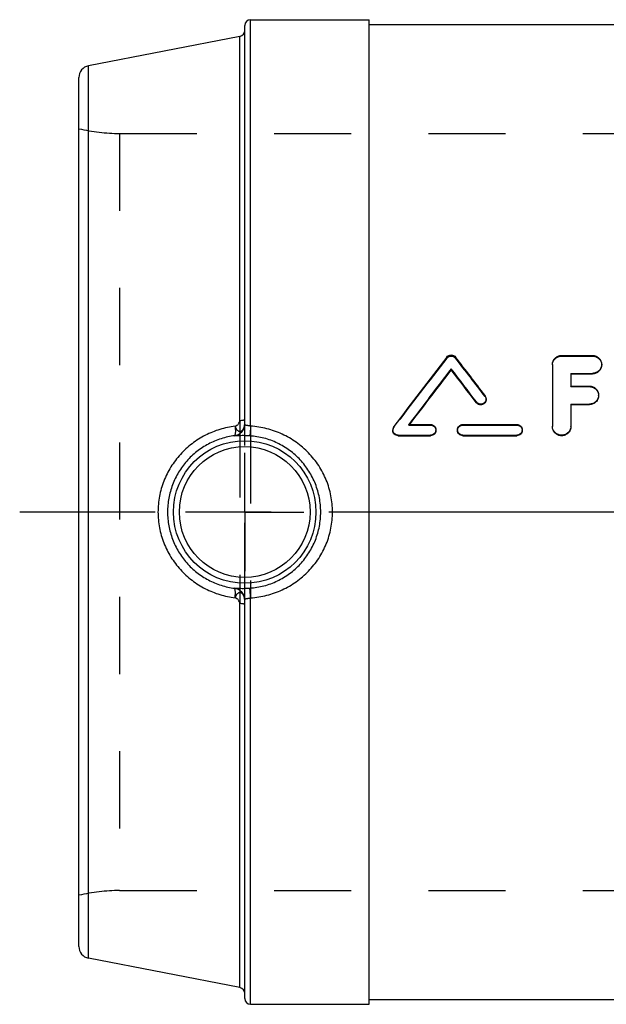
# Model space of a CAD drawing. Header units: millimetres. Extents: x 396 to 604, y 401 to 599.
# Tile 1 of 4: x 396 to 446, y 406 to 489. Entities that reach past the tile are written whole.
import ezdxf

# ---------------------------------------------------------------- set-up
doc = ezdxf.new("R2010")
doc.units = ezdxf.units.MM
doc.header["$LTSCALE"] = 65.185185
doc.linetypes.add('CENTER', pattern=[0.6, 0.375, -0.075, 0.075, -0.075])
doc.linetypes.add('HIDDEN', pattern=[0.2, 0.1, -0.1])
for name, color, linetype in [('ACHSEN_1', 7, 'CONTINUOUS'), ('ACHSEN_S', 7, 'CONTINUOUS'), ('KOERPER', 7, 'CONTINUOUS'), ('KONST.EL_MIT_GEO', 7, 'CONTINUOUS')]:
    doc.layers.add(name, color=color, linetype=linetype)

msp = doc.modelspace()

# ---------------------------------------------------------------- linework, layer by layer
at = {"layer": 'ACHSEN_1', "color": 2, "linetype": 'CENTER'}
for q in [(415.5, 452.275), (410.5, 447.275), (415.5, 442.275), (420.5, 447.275)]:
    msp.add_line((415.5, 447.275), q, dxfattribs=at)
at = {"layer": 'ACHSEN_S', "color": 2, "linetype": 'CENTER'}
msp.add_line((603.5, 447.275), (396.5, 447.275), dxfattribs=at)
at = {"layer": 'KOERPER', "color": 7, "linetype": 'Continuous'}
for p, q in [((416, 488.825), (426, 488.825)), ((426, 405.725), (426, 488.825)), ((426, 488.425), (478.229, 488.425)), ((416, 405.725), (426, 405.725)), ((426, 406.125), (574, 406.125))]:
    msp.add_line(p, q, dxfattribs=at)
at = {"layer": 'KOERPER', "color": 8, "linetype": 'HIDDEN'}
for p, q in [((404.941, 479.225), (487.5, 479.225)), ((404.941, 415.325), (595.059, 415.325))]:
    msp.add_line(p, q, dxfattribs=at)
at = {"layer": 'KONST.EL_MIT_GEO', "color": 7, "linetype": 'Continuous'}
for p, q in [((416, 454.523), (416, 488.825)), ((415.5, 454.7), (415.5, 488.325)), ((415.095, 487.418), (402.309, 484.932)), ((415.095, 455.007), (415.095, 487.418)), ((402.309, 409.618), (402.309, 484.932)), ((401.5, 410.599), (401.5, 483.951)), ((442.258, 460.484), (444.862, 460.484)), ((441.477, 459.732), (441.477, 454.53)), ((432.934, 459.269), (432.934, 459.356)), ((443.039, 458.977), (443.039, 457.904)), ((443.039, 458.977), (444.862, 458.977)), ((443.039, 458.93), (444.862, 458.93)), ((444.862, 458.93), (444.862, 458.977)), ((443.039, 457.904), (444.601, 457.904)), ((435.069, 456.493), (435.069, 456.561)), ((435.889, 456.76), (435.889, 456.829)), ((443.039, 456.382), (443.039, 454.53)), ((443.039, 456.382), (444.601, 456.382)), ((443.039, 456.335), (444.601, 456.335)), ((444.601, 456.335), (444.601, 456.382)), ((429.365, 454.664), (431.19, 454.664)), ((433.924, 454.664), (438.48, 454.664)), ((428.456, 453.712), (428.456, 453.759)), ((428.456, 453.759), (431.19, 453.759)), ((431.19, 453.712), (431.19, 453.759)), ((433.924, 453.712), (433.924, 453.759)), ((433.924, 453.759), (438.48, 453.759)), ((438.48, 453.712), (438.48, 453.759)), ((414.633, 453.71), (414.633, 453.71)), ((428.456, 453.712), (431.19, 453.712)), ((433.924, 453.712), (438.48, 453.712)), ((414.633, 440.84), (414.633, 440.84)), ((415.5, 406.225), (415.5, 439.85)), ((416, 405.725), (416, 440.027)), ((415.095, 407.132), (415.095, 439.543)), ((415.095, 407.132), (402.309, 409.618))]:
    msp.add_line(p, q, dxfattribs=at)
at = {"layer": 'KONST.EL_MIT_GEO', "color": 8, "linetype": 'HIDDEN'}
for p, q in [((404.941, 479.225), (404.941, 415.325)), ((442.258, 460.436), (442.258, 460.484)), ((442.258, 460.436), (444.862, 460.436)), ((444.862, 460.436), (444.862, 460.484)), ((432.563, 460.257), (432.563, 460.352)), ((433.305, 460.257), (433.305, 460.352)), ((445.643, 459.684), (445.643, 459.732)), ((443.039, 457.857), (443.039, 457.904)), ((444.601, 457.857), (444.601, 457.904)), ((435.799, 457.026), (435.799, 457.097)), ((443.039, 457.857), (444.601, 457.857)), ((445.383, 457.097), (445.383, 457.144)), ((415.095, 455.007), (415.095, 439.543)), ((415.5, 439.85), (415.5, 454.7)), ((429.365, 454.611), (429.365, 454.664)), ((429.391, 454.645), (429.365, 454.611)), ((429.365, 454.611), (431.19, 454.611)), ((429.406, 454.664), (429.391, 454.645)), ((431.19, 454.611), (431.19, 454.664)), ((433.924, 454.611), (433.924, 454.664)), ((433.924, 454.611), (438.48, 454.611)), ((438.48, 454.611), (438.48, 454.664)), ((416, 454.523), (416, 440.027)), ((428, 454.212), (428, 454.162)), ((428.091, 454.431), (428.091, 454.483)), ((431.645, 454.162), (431.645, 454.212)), ((433.468, 454.212), (433.468, 454.162)), ((438.936, 454.162), (438.936, 454.212)), ((441.477, 454.483), (441.477, 454.53)), ((443.039, 454.483), (443.039, 454.53))]:
    msp.add_line(p, q, dxfattribs=at)
at = {"layer": 'KONST.EL_MIT_GEO', "color": 7, "linetype": 'Continuous'}
for radius in [6.017, 5.517]:
    msp.add_circle((415.5, 447.275), radius, dxfattribs=at)
for centre, radius, start, end in [((416, 488.325), 0.5, 90, 180), ((415, 487.908), 0.5, 281, 360), ((402.5, 483.951), 1, 101, 180), ((940.392, 68.733), 641.292, 142.361936, 143.021218), ((-65.983, 75.294), 630.522, 37.267296, 37.639918), ((945.698, 65.568), 646.525, 142.476764, 142.99919), ((940.855, 66.356), 642.155, 142.275491, 142.793066), ((-74.021, 70.015), 639.211, 37.20898, 37.524241), ((-69.398, 70.665), 635.098, 37.409627, 37.725481), ((435.447, 456.829), 0.442, 0.03841, 37.33967), ((414.5, 454.701), 1, 277.64363, 359.98441), ((428.45, 454.212), 0.45, 142.9896, 179.99259), ((442.234, 454.53), 0.757, 180.00049, 181.97005), ((442.236, 454.53), 0.759, 181.96989, 183.93214), ((414.5, 439.849), 1, 0.01559, 82.35637), ((402.5, 410.599), 1, 180, 259), ((415, 406.642), 0.5, 0, 79), ((416, 406.225), 0.5, 180, 270)]:
    msp.add_arc(centre, radius, start, end, dxfattribs=at)
at = {"layer": 'KONST.EL_MIT_GEO', "color": 8, "linetype": 'HIDDEN'}
for centre, radius, start, end in [((404.941, 494.225), 15, 256.73852, 270), ((935.749, 69.391), 637.16, 142.160481, 142.821006), ((-61.439, 75.922), 626.487, 37.468058, 37.841371), ((428.445, 454.162), 0.445, 142.7584, 179.97249), ((404.941, 400.325), 15, 90, 103.26148)]:
    msp.add_arc(centre, radius, start, end, dxfattribs=at)
at = {"layer": 'KONST.EL_MIT_GEO', "color": 7, "linetype": 'Continuous'}
for points, knots in [([(432.563, 460.352), (432.606, 460.408), (432.721, 460.5), (432.934, 460.548), (433.148, 460.5), (433.262, 460.408), (433.305, 460.352)], [0, 0, 0, 0, 0.249331, 0.49999, 0.750664, 1, 1, 1, 1]), ([(441.477, 459.732), (441.477, 459.829), (441.518, 460.028), (441.692, 460.278), (441.951, 460.445), (442.156, 460.484), (442.258, 460.484)], [0, 0, 0, 0, 0.244637, 0.492144, 0.744314, 1, 1, 1, 1]), ([(444.862, 460.484), (444.964, 460.484), (445.169, 460.445), (445.428, 460.278), (445.602, 460.028), (445.643, 459.829), (445.643, 459.732)], [0, 0, 0, 0, 0.255686, 0.507856, 0.755363, 1, 1, 1, 1]), ([(445.643, 459.732), (445.643, 459.634), (445.602, 459.435), (445.428, 459.184), (445.169, 459.016), (444.964, 458.977), (444.862, 458.977)], [0, 0, 0, 0, 0.244553, 0.492535, 0.744827, 1, 1, 1, 1]), ([(445.643, 459.684), (445.643, 459.587), (445.602, 459.388), (445.428, 459.137), (445.169, 458.969), (444.964, 458.93), (444.862, 458.93)], [0, 0, 0, 0, 0.244514, 0.492482, 0.74479, 1, 1, 1, 1]), ([(444.601, 457.904), (444.703, 457.904), (444.908, 457.865), (445.167, 457.697), (445.342, 457.444), (445.383, 457.243), (445.383, 457.144)], [0, 0, 0, 0, 0.253554, 0.504898, 0.753323, 1, 1, 1, 1]), ([(445.383, 457.144), (445.383, 457.045), (445.342, 456.844), (445.167, 456.591), (444.908, 456.421), (444.703, 456.382), (444.601, 456.382)], [0, 0, 0, 0, 0.246615, 0.49541, 0.746843, 1, 1, 1, 1]), ([(445.383, 457.097), (445.383, 456.998), (445.342, 456.797), (445.167, 456.544), (444.908, 456.374), (444.703, 456.335), (444.601, 456.335)], [0, 0, 0, 0, 0.246598, 0.495387, 0.746828, 1, 1, 1, 1]), ([(435.889, 456.829), (435.889, 456.782), (435.874, 456.688), (435.809, 456.562), (435.707, 456.461), (435.579, 456.396), (435.437, 456.373), (435.295, 456.394), (435.166, 456.457), (435.097, 456.523), (435.069, 456.561)], [0, 0, 0, 0, 0.123777, 0.248348, 0.373076, 0.498228, 0.624186, 0.749804, 0.874958, 1, 1, 1, 1]), ([(435.889, 456.76), (435.889, 456.714), (435.874, 456.62), (435.809, 456.495), (435.707, 456.395), (435.579, 456.33), (435.437, 456.307), (435.295, 456.328), (435.166, 456.39), (435.097, 456.456), (435.069, 456.493)], [0, 0, 0, 0, 0.123257, 0.247472, 0.372111, 0.497437, 0.623733, 0.749693, 0.875032, 1, 1, 1, 1]), ([(414.691, 454.523), (414.743, 454.537), (414.82, 454.575), (414.909, 454.644), (415.025, 454.762), (415.095, 454.898), (415.095, 455.007)], [0, 0, 0, 0, 0.24698, 0.377513, 0.509459, 1, 1, 1, 1]), ([(414.691, 454.523), (414.707, 454.455), (414.752, 454.329), (414.847, 454.197), (414.939, 454.125), (415.01, 454.091), (415.084, 454.077), (415.158, 454.083), (415.23, 454.11), (415.296, 454.155), (415.355, 454.217), (415.425, 454.323), (415.485, 454.486), (415.5, 454.627), (415.5, 454.7)], [0, 0, 0, 0, 0.144351, 0.272202, 0.32937, 0.38257, 0.433128, 0.482952, 0.534072, 0.588289, 0.646712, 0.709859, 0.84894, 1, 1, 1, 1]), ([(415.095, 455.007), (415.149, 455.009), (415.226, 455.014), (415.323, 455.027), (415.382, 455.038), (415.431, 455.051), (415.464, 455.064), (415.483, 455.076), (415.494, 455.085), (415.5, 455.095), (415.5, 455.101)], [0, 0, 0, 0, 0.375634, 0.540622, 0.684191, 0.802718, 0.893836, 0.929017, 0.957692, 1, 1, 1, 1]), ([(416, 454.523), (415.966, 454.529), (415.9, 454.542), (415.804, 454.557), (415.716, 454.57), (415.64, 454.584), (415.579, 454.602), (415.533, 454.626), (415.505, 454.66), (415.5, 454.687), (415.5, 454.7)], [0, 0, 0, 0, 0.184315, 0.360034, 0.520077, 0.658279, 0.770861, 0.858854, 0.930581, 1, 1, 1, 1]), ([(431.19, 454.664), (431.249, 454.664), (431.369, 454.641), (431.52, 454.54), (431.622, 454.39), (431.645, 454.271), (431.645, 454.212)], [0, 0, 0, 0, 0.251359, 0.502238, 0.750803, 1, 1, 1, 1]), ([(433.468, 454.212), (433.468, 454.271), (433.492, 454.39), (433.593, 454.54), (433.744, 454.641), (433.864, 454.664), (433.924, 454.664)], [0, 0, 0, 0, 0.249145, 0.497825, 0.748648, 1, 1, 1, 1]), ([(438.48, 454.664), (438.54, 454.664), (438.659, 454.641), (438.811, 454.54), (438.912, 454.39), (438.936, 454.271), (438.936, 454.212)], [0, 0, 0, 0, 0.251359, 0.502238, 0.750803, 1, 1, 1, 1]), ([(414.691, 454.523), (414.255, 454.468), (413.606, 454.328), (412.775, 454.031), (411.971, 453.662), (411.028, 453.068), (410.206, 452.314), (409.637, 451.63), (409.133, 450.897), (408.632, 449.898), (408.261, 448.61), (408.178, 447.719), (408.178, 447.275)], [0, 0, 0, 0, 0.123878, 0.186116, 0.248488, 0.37341, 0.498583, 0.561283, 0.624002, 0.749329, 0.874665, 1, 1, 1, 1]), ([(414.691, 454.523), (414.7, 454.42), (414.71, 454.271), (414.712, 454.082), (414.708, 453.964), (414.698, 453.866), (414.685, 453.798), (414.671, 453.756), (414.658, 453.73), (414.644, 453.714), (414.633, 453.71)], [0, 0, 0, 0, 0.373167, 0.537526, 0.681197, 0.800644, 0.893354, 0.929378, 0.958686, 1, 1, 1, 1]), ([(416, 454.523), (415.996, 454.468), (415.989, 454.362), (415.977, 454.21), (415.967, 454.071), (415.957, 453.951), (415.95, 453.863), (415.945, 453.805), (415.942, 453.771), (415.939, 453.743), (415.937, 453.722), (415.935, 453.709), (415.934, 453.702), (415.933, 453.7)], [0, 0, 0, 0, 0.198902, 0.385976, 0.555824, 0.703543, 0.824871, 0.874512, 0.916308, 0.949961, 0.975229, 0.991937, 1, 1, 1, 1]), ([(422.916, 447.275), (422.916, 447.735), (422.827, 448.656), (422.429, 449.984), (421.786, 451.21), (420.924, 452.291), (419.875, 453.193), (418.677, 453.885), (417.372, 454.348), (416.459, 454.492), (416, 454.523)], [0, 0, 0, 0, 0.125214, 0.250311, 0.375241, 0.500046, 0.624837, 0.749731, 0.874793, 1, 1, 1, 1]), ([(428.456, 453.759), (428.396, 453.759), (428.277, 453.783), (428.125, 453.884), (428.024, 454.034), (428, 454.153), (428, 454.212)], [0, 0, 0, 0, 0.250832, 0.501307, 0.751007, 1, 1, 1, 1]), ([(428.456, 453.712), (428.396, 453.712), (428.277, 453.736), (428.125, 453.836), (428.024, 453.985), (428, 454.103), (428, 454.162)], [0, 0, 0, 0, 0.251669, 0.502493, 0.751847, 1, 1, 1, 1]), ([(431.645, 454.212), (431.645, 454.153), (431.622, 454.034), (431.52, 453.884), (431.369, 453.783), (431.249, 453.759), (431.19, 453.759)], [0, 0, 0, 0, 0.249006, 0.49865, 0.749144, 1, 1, 1, 1]), ([(431.645, 454.162), (431.645, 454.103), (431.621, 453.985), (431.52, 453.836), (431.369, 453.736), (431.249, 453.712), (431.19, 453.712)], [0, 0, 0, 0, 0.248167, 0.497464, 0.748307, 1, 1, 1, 1]), ([(433.924, 453.759), (433.864, 453.759), (433.745, 453.783), (433.593, 453.884), (433.492, 454.034), (433.468, 454.153), (433.468, 454.212)], [0, 0, 0, 0, 0.250824, 0.501323, 0.751005, 1, 1, 1, 1]), ([(433.924, 453.712), (433.864, 453.712), (433.745, 453.736), (433.593, 453.836), (433.492, 453.985), (433.468, 454.103), (433.468, 454.162)], [0, 0, 0, 0, 0.251661, 0.502509, 0.751845, 1, 1, 1, 1]), ([(438.936, 454.212), (438.936, 454.153), (438.912, 454.034), (438.811, 453.884), (438.659, 453.783), (438.539, 453.759), (438.48, 453.759)], [0, 0, 0, 0, 0.249006, 0.49865, 0.749144, 1, 1, 1, 1]), ([(438.936, 454.162), (438.936, 454.103), (438.912, 453.985), (438.81, 453.836), (438.659, 453.736), (438.539, 453.712), (438.48, 453.712)], [0, 0, 0, 0, 0.248167, 0.497464, 0.748307, 1, 1, 1, 1]), ([(443.039, 454.483), (443.039, 454.382), (442.998, 454.179), (442.824, 453.923), (442.564, 453.752), (442.258, 453.692), (441.952, 453.752), (441.692, 453.923), (441.518, 454.179), (441.477, 454.382), (441.477, 454.483)], [0, 0, 0, 0, 0.12409, 0.248786, 0.374174, 0.5, 0.625826, 0.751214, 0.87591, 1, 1, 1, 1]), ([(443.039, 454.53), (443.039, 454.432), (443, 454.233), (442.833, 453.981), (442.583, 453.808), (442.285, 453.74), (441.984, 453.788), (441.722, 453.943), (441.538, 454.184), (441.485, 454.38), (441.479, 454.478)], [0, 0, 0, 0, 0.124064, 0.248713, 0.374043, 0.499826, 0.625648, 0.751082, 0.875855, 1, 1, 1, 1]), ([(414.633, 453.71), (414.252, 453.661), (413.493, 453.494), (412.417, 453.043), (411.434, 452.404), (410.58, 451.595), (409.885, 450.645), (409.372, 449.584), (409.057, 448.449), (408.986, 447.666), (408.986, 447.275)], [0, 0, 0, 0, 0.123547, 0.247923, 0.372874, 0.49815, 0.623571, 0.74904, 0.874519, 1, 1, 1, 1]), ([(415.933, 453.7), (415.842, 453.706), (415.664, 453.715), (415.41, 453.72), (415.184, 453.717), (415.016, 453.712), (414.901, 453.708), (414.831, 453.705), (414.772, 453.703), (414.723, 453.701), (414.686, 453.701), (414.658, 453.703), (414.643, 453.704), (414.633, 453.707), (414.633, 453.71)], [0, 0, 0, 0, 0.210739, 0.408989, 0.585267, 0.733276, 0.795508, 0.849547, 0.895262, 0.932599, 0.961564, 0.982226, 0.994764, 1, 1, 1, 1]), ([(421.917, 447.275), (421.917, 447.678), (421.841, 448.486), (421.504, 449.652), (420.957, 450.735), (420.218, 451.695), (419.314, 452.501), (418.274, 453.124), (417.135, 453.542), (416.335, 453.673), (415.933, 453.7)], [0, 0, 0, 0, 0.12531, 0.250463, 0.375386, 0.50013, 0.624837, 0.749674, 0.874737, 1, 1, 1, 1]), ([(408.178, 447.275), (408.178, 446.831), (408.261, 445.94), (408.632, 444.652), (409.133, 443.653), (409.637, 442.92), (410.206, 442.236), (411.028, 441.482), (411.971, 440.888), (412.775, 440.519), (413.606, 440.222), (414.255, 440.082), (414.691, 440.027)], [0, 0, 0, 0, 0.125335, 0.250671, 0.375998, 0.438717, 0.501417, 0.62659, 0.751512, 0.813884, 0.876122, 1, 1, 1, 1]), ([(408.986, 447.275), (408.986, 446.884), (409.057, 446.101), (409.372, 444.966), (409.885, 443.905), (410.58, 442.955), (411.434, 442.146), (412.417, 441.507), (413.493, 441.056), (414.252, 440.889), (414.633, 440.84)], [0, 0, 0, 0, 0.125481, 0.25096, 0.376429, 0.50185, 0.627126, 0.752077, 0.876453, 1, 1, 1, 1]), ([(415.933, 440.85), (416.335, 440.877), (417.135, 441.008), (418.274, 441.426), (419.314, 442.049), (420.218, 442.855), (420.957, 443.815), (421.504, 444.898), (421.841, 446.064), (421.917, 446.872), (421.917, 447.275)], [0, 0, 0, 0, 0.125263, 0.250326, 0.375163, 0.49987, 0.624614, 0.749537, 0.87469, 1, 1, 1, 1]), ([(416, 440.027), (416.459, 440.058), (417.372, 440.202), (418.677, 440.665), (419.875, 441.357), (420.924, 442.259), (421.786, 443.34), (422.429, 444.566), (422.827, 445.894), (422.916, 446.815), (422.916, 447.275)], [0, 0, 0, 0, 0.125207, 0.250269, 0.375163, 0.499954, 0.624759, 0.749689, 0.874786, 1, 1, 1, 1]), ([(414.633, 440.84), (414.633, 440.843), (414.643, 440.846), (414.658, 440.847), (414.686, 440.849), (414.723, 440.849), (414.772, 440.847), (414.831, 440.845), (414.901, 440.842), (415.016, 440.838), (415.184, 440.833), (415.41, 440.83), (415.664, 440.835), (415.842, 440.844), (415.933, 440.85)], [0, 0, 0, 0, 0.005236, 0.017774, 0.038436, 0.067401, 0.104738, 0.150453, 0.204492, 0.266724, 0.414733, 0.591011, 0.789261, 1, 1, 1, 1]), ([(414.691, 440.027), (414.7, 440.13), (414.71, 440.279), (414.712, 440.468), (414.708, 440.586), (414.698, 440.684), (414.685, 440.752), (414.671, 440.794), (414.658, 440.82), (414.644, 440.836), (414.633, 440.84)], [0, 0, 0, 0, 0.373167, 0.537526, 0.681197, 0.800644, 0.893354, 0.929378, 0.958686, 1, 1, 1, 1]), ([(415.5, 439.85), (415.5, 439.923), (415.485, 440.064), (415.425, 440.227), (415.355, 440.333), (415.296, 440.395), (415.23, 440.44), (415.158, 440.467), (415.084, 440.473), (415.01, 440.459), (414.939, 440.425), (414.847, 440.353), (414.752, 440.221), (414.707, 440.095), (414.691, 440.027)], [0, 0, 0, 0, 0.15106, 0.290141, 0.353288, 0.411711, 0.465928, 0.517048, 0.566872, 0.61743, 0.67063, 0.727798, 0.855649, 1, 1, 1, 1]), ([(416, 440.027), (415.996, 440.082), (415.989, 440.188), (415.977, 440.34), (415.967, 440.479), (415.957, 440.599), (415.95, 440.687), (415.945, 440.745), (415.942, 440.779), (415.939, 440.807), (415.937, 440.828), (415.935, 440.841), (415.934, 440.848), (415.933, 440.85)], [0, 0, 0, 0, 0.198902, 0.385976, 0.555824, 0.703543, 0.82487, 0.874511, 0.916308, 0.949961, 0.975229, 0.991937, 1, 1, 1, 1]), ([(415.095, 439.543), (415.095, 439.652), (415.025, 439.788), (414.909, 439.906), (414.82, 439.975), (414.743, 440.013), (414.691, 440.027)], [0, 0, 0, 0, 0.490541, 0.622487, 0.753019, 1, 1, 1, 1]), ([(415.5, 439.85), (415.5, 439.863), (415.505, 439.89), (415.533, 439.924), (415.579, 439.948), (415.64, 439.966), (415.716, 439.98), (415.804, 439.993), (415.9, 440.008), (415.966, 440.021), (416, 440.027)], [0, 0, 0, 0, 0.069419, 0.141146, 0.229139, 0.341721, 0.479923, 0.639966, 0.815685, 1, 1, 1, 1]), ([(415.5, 439.449), (415.5, 439.455), (415.494, 439.465), (415.483, 439.474), (415.464, 439.486), (415.431, 439.499), (415.382, 439.512), (415.323, 439.523), (415.226, 439.536), (415.149, 439.541), (415.095, 439.543)], [0, 0, 0, 0, 0.042308, 0.070983, 0.106164, 0.197282, 0.315809, 0.459378, 0.624366, 1, 1, 1, 1])]:
    msp.add_open_spline(points, degree=3, knots=knots, dxfattribs=at)
at = {"layer": 'KONST.EL_MIT_GEO', "color": 8, "linetype": 'HIDDEN'}
for points, knots in [([(432.563, 460.257), (432.606, 460.313), (432.721, 460.405), (432.934, 460.452), (433.147, 460.405), (433.262, 460.313), (433.305, 460.257)], [0, 0, 0, 0, 0.249018, 0.49999, 0.750977, 1, 1, 1, 1]), ([(441.477, 459.684), (441.477, 459.782), (441.518, 459.98), (441.692, 460.23), (441.951, 460.397), (442.156, 460.436), (442.258, 460.436)], [0, 0, 0, 0, 0.244599, 0.492086, 0.744272, 1, 1, 1, 1]), ([(444.862, 460.436), (444.964, 460.436), (445.169, 460.397), (445.428, 460.23), (445.602, 459.98), (445.643, 459.782), (445.643, 459.684)], [0, 0, 0, 0, 0.255728, 0.507914, 0.755401, 1, 1, 1, 1]), ([(444.601, 457.857), (444.703, 457.857), (444.908, 457.818), (445.167, 457.649), (445.342, 457.397), (445.383, 457.196), (445.383, 457.097)], [0, 0, 0, 0, 0.253573, 0.504924, 0.75334, 1, 1, 1, 1]), ([(435.799, 457.026), (435.828, 456.988), (435.874, 456.903), (435.889, 456.807), (435.889, 456.76)], [0, 0, 0, 0, 0.501579, 1, 1, 1, 1]), ([(431.19, 454.611), (431.249, 454.611), (431.369, 454.587), (431.52, 454.488), (431.622, 454.339), (431.645, 454.22), (431.645, 454.162)], [0, 0, 0, 0, 0.252198, 0.503425, 0.751644, 1, 1, 1, 1]), ([(433.468, 454.162), (433.468, 454.22), (433.492, 454.339), (433.593, 454.488), (433.745, 454.587), (433.864, 454.611), (433.924, 454.611)], [0, 0, 0, 0, 0.248304, 0.496638, 0.747809, 1, 1, 1, 1]), ([(438.48, 454.611), (438.54, 454.611), (438.659, 454.587), (438.811, 454.488), (438.912, 454.339), (438.936, 454.22), (438.936, 454.162)], [0, 0, 0, 0, 0.252198, 0.503425, 0.751644, 1, 1, 1, 1])]:
    msp.add_open_spline(points, degree=3, knots=knots, dxfattribs=at)

doc.saveas('drawing.dxf')
